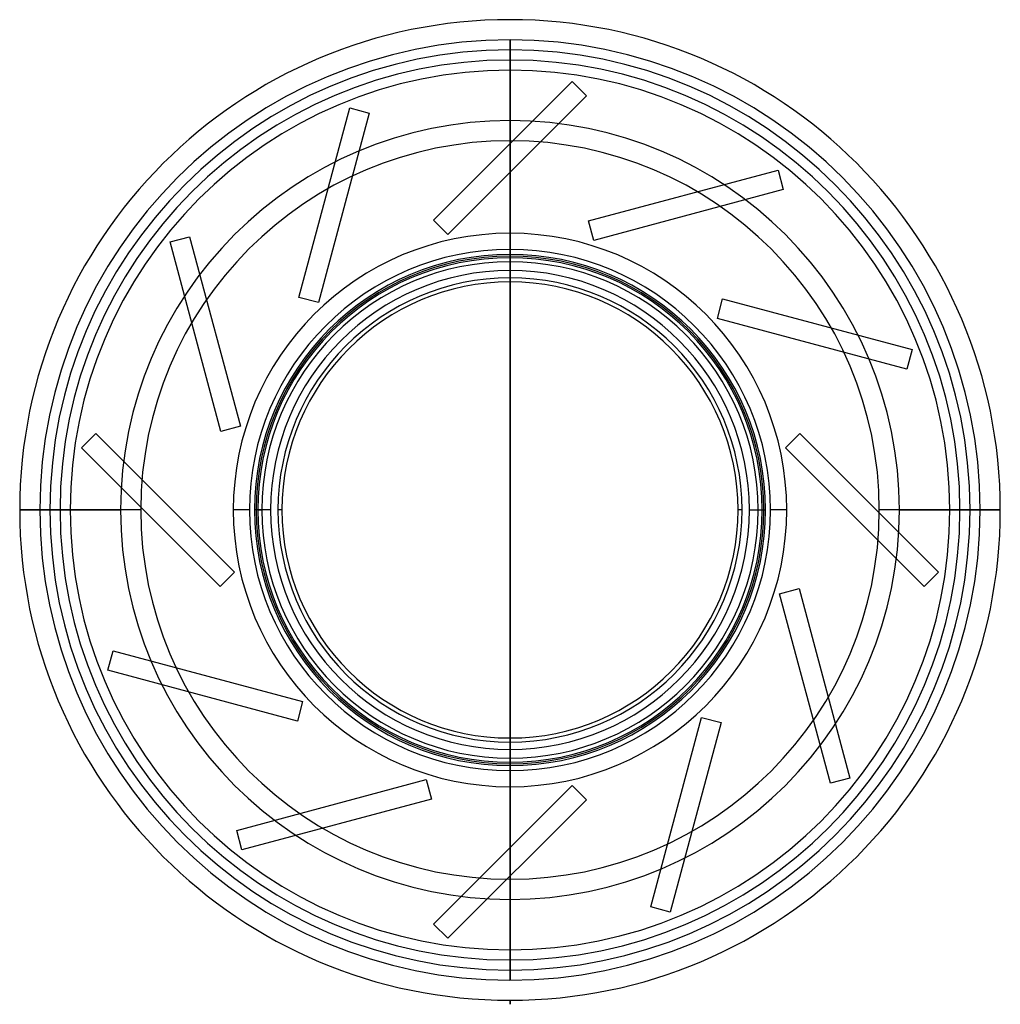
# Model space of a CAD drawing. Header units: millimetres. Extents: x -122 to 122, y -122 to 122.
import ezdxf

# ---------------------------------------------------------------- set-up
doc = ezdxf.new("R2010")
doc.units = ezdxf.units.MM
doc.layers.add('MAIN-1', color=7, linetype='Continuous')
doc.layers.add('MAIN-2', color=7, linetype='Continuous')

msp = doc.modelspace()

# ---------------------------------------------------------------- linework, layer by layer
at = {"layer": 'MAIN-1'}
for p, q in [((0, 62.5), (0, 114)), ((0, -56.5), (0, 56.5)), ((0, -56.5), (0, 56.5)), ((0, -56.5), (0, 56.5)), ((61.5, 0), (62.5, 0)), ((121.5, 0), (114, 0)), ((-114, 0), (-121.5, 0)), ((-62.5, 0), (-61.5, 0)), ((0, -114), (0, -62.5)), ((0, -122.5), (0, -121.5)), ((0, -122.5), (0, -121.5)), ((0, -122.5), (0, -121.5)), ((0, -122.5), (0, -122.5)), ((0, -122.5), (0, -122.5))]:
    msp.add_line(p, q, dxfattribs=at)
for radius, start, end in [(121.5, 90, 180), (121.5, 0, 90), (114, 90, 180), (114, 0, 90), (62.5, 90, 180), (61.5, 90, 270), (62.5, 0, 90), (61.5, 270, 90), (56.5, 90, 270), (56.5, 270, 90), (121.5, 180, 270), (114, 180, 270), (62.5, 180, 270), (121.5, 270, 0), (62.5, 270, 0), (114, 270, 0)]:
    msp.add_arc((0, 0), radius, start, end, dxfattribs=at)
at = {"layer": 'MAIN-2'}
for p, q in [((0, 121.5), (0, 121.5)), ((0, 116.5), (0, 116.5)), ((0, 116.5), (0, 116.5)), ((0, 116.5), (0, 90.74)), ((0, 90.74), (0, 116.5)), ((0, 90.74), (0, 116.5)), ((0, 90.73), (0, 116.5)), ((0, 109), (0, 57.5)), ((-18.95, 71.79), (15.41, 106.15)), ((15.41, 106.15), (18.95, 102.61)), ((15.41, 106.15), (15.41, 106.15)), ((18.95, 102.61), (-15.41, 68.25)), ((18.95, 102.61), (18.95, 102.61)), ((-52.3, 52.69), (-39.73, 99.64)), ((-34.9, 98.34), (-47.47, 51.4)), ((-39.73, 99.64), (-34.9, 98.34)), ((-39.73, 99.64), (-39.73, 99.64)), ((-34.9, 98.34), (-34.9, 98.34)), ((0, 56.5), (0, 83.67)), ((0, 83.66), (0, -83.66)), ((0, 56.5), (0, 83.66)), ((0, 56.5), (0, 83.66)), ((19.48, 71.64), (66.42, 84.22)), ((66.42, 84.22), (67.72, 79.39)), ((66.42, 84.22), (66.42, 84.22)), ((67.72, 79.39), (20.78, 66.81)), ((67.72, 79.39), (67.72, 79.39)), ((-15.41, 68.25), (-18.95, 71.79)), ((-18.95, 71.79), (-18.95, 71.79)), ((20.78, 66.81), (19.48, 71.64)), ((19.48, 71.64), (19.48, 71.64)), ((-84.22, 66.42), (-79.39, 67.72)), ((-71.64, 19.48), (-84.22, 66.42)), ((-84.22, 66.42), (-84.22, 66.42)), ((-79.39, 67.72), (-66.81, 20.78)), ((-79.39, 67.72), (-79.39, 67.72)), ((-15.41, 68.25), (-15.41, 68.25)), ((20.78, 66.81), (20.78, 66.81)), ((0, 61.5), (0, 61.5)), ((0, 61.5), (0, 61.5)), ((0, 56.5), (0, 56.5)), ((0, 56.5), (0, 56.5)), ((-47.47, 51.4), (-52.3, 52.69)), ((-52.3, 52.69), (-52.3, 52.69)), ((-47.47, 51.4), (-47.47, 51.4)), ((51.4, 47.47), (52.69, 52.3)), ((52.69, 52.3), (99.64, 39.73)), ((52.69, 52.3), (52.69, 52.3)), ((98.34, 34.9), (51.4, 47.47)), ((51.4, 47.47), (51.4, 47.47)), ((99.64, 39.73), (98.34, 34.9)), ((99.64, 39.73), (99.64, 39.73)), ((98.34, 34.9), (98.34, 34.9)), ((-66.81, 20.78), (-71.64, 19.48)), ((-66.81, 20.78), (-66.81, 20.78)), ((-106.15, 15.41), (-102.61, 18.95)), ((-102.61, 18.95), (-68.25, -15.41)), ((-102.61, 18.95), (-102.61, 18.95)), ((-71.64, 19.48), (-71.64, 19.48)), ((68.25, 15.41), (71.79, 18.95)), ((71.79, 18.95), (106.15, -15.41)), ((71.79, 18.95), (71.79, 18.95)), ((-71.79, -18.95), (-106.15, 15.41)), ((-106.15, 15.41), (-106.15, 15.41)), ((102.61, -18.95), (68.25, 15.41)), ((68.25, 15.41), (68.25, 15.41)), ((-111.5, 0), (-111.5, 0)), ((-62.9, 0), (-62.9, 0)), ((57.5, 0), (56.5, 0)), ((59.33, 0), (63.33, 0)), ((62.9, 0), (62.9, 0)), ((68.58, 0), (64.58, 0)), ((116.5, 0), (91.5, 0)), ((96.5, 0), (121.5, 0)), ((109, 0), (116.5, 0)), ((111.5, 0), (111.5, 0)), ((-121.5, 0), (-96.5, 0)), ((-91.5, 0), (-116.5, 0)), ((-116.5, 0), (-109, 0)), ((-111.5, 0), (-111.5, 0)), ((-64.58, 0), (-68.58, 0)), ((-59.33, 0), (-63.33, 0)), ((-62.9, 0), (-62.9, 0)), ((-56.5, 0), (-57.5, 0)), ((62.9, 0), (62.9, 0)), ((111.5, 0), (111.5, 0)), ((-68.25, -15.41), (-71.79, -18.95)), ((-68.25, -15.41), (-68.25, -15.41)), ((106.15, -15.41), (102.61, -18.95)), ((106.15, -15.41), (106.15, -15.41)), ((-71.79, -18.95), (-71.79, -18.95)), ((66.81, -20.78), (71.64, -19.48)), ((71.64, -19.48), (84.22, -66.42)), ((71.64, -19.48), (71.64, -19.48)), ((102.61, -18.95), (102.61, -18.95)), ((79.39, -67.72), (66.81, -20.78)), ((66.81, -20.78), (66.81, -20.78)), ((-99.64, -39.73), (-98.34, -34.9)), ((-98.34, -34.9), (-51.4, -47.47)), ((-98.34, -34.9), (-98.34, -34.9)), ((-52.69, -52.3), (-99.64, -39.73)), ((-99.64, -39.73), (-99.64, -39.73)), ((-51.4, -47.47), (-52.69, -52.3)), ((-51.4, -47.47), (-51.4, -47.47)), ((-52.69, -52.3), (-52.69, -52.3)), ((34.9, -98.34), (47.47, -51.4)), ((52.3, -52.69), (39.73, -99.64)), ((47.47, -51.4), (52.3, -52.69)), ((47.47, -51.4), (47.47, -51.4)), ((52.3, -52.69), (52.3, -52.69)), ((0, -56.5), (0, -56.5)), ((0, -56.5), (0, -56.5)), ((0, -83.66), (0, -56.5)), ((0, -83.66), (0, -56.5)), ((0, -83.67), (0, -56.5)), ((0, -57.5), (0, -109)), ((0, -61.5), (0, -61.5)), ((0, -61.5), (0, -61.5)), ((-67.72, -79.39), (-20.78, -66.81)), ((-20.78, -66.81), (-19.48, -71.64)), ((-20.78, -66.81), (-20.78, -66.81)), ((-18.95, -102.61), (15.41, -68.25)), ((15.41, -68.25), (18.95, -71.79)), ((15.41, -68.25), (15.41, -68.25)), ((84.22, -66.42), (79.39, -67.72)), ((79.39, -67.72), (79.39, -67.72)), ((84.22, -66.42), (84.22, -66.42)), ((-19.48, -71.64), (-66.42, -84.22)), ((-19.48, -71.64), (-19.48, -71.64)), ((18.95, -71.79), (-15.41, -106.15)), ((18.95, -71.79), (18.95, -71.79)), ((-66.42, -84.22), (-67.72, -79.39)), ((-67.72, -79.39), (-67.72, -79.39)), ((-66.42, -84.22), (-66.42, -84.22)), ((0, -116.5), (0, -90.73)), ((0, -90.74), (0, -116.5)), ((0, -116.5), (0, -90.74)), ((0, -116.5), (0, -90.74)), ((39.73, -99.64), (34.9, -98.34)), ((34.9, -98.34), (34.9, -98.34)), ((39.73, -99.64), (39.73, -99.64)), ((-15.41, -106.15), (-18.95, -102.61)), ((-18.95, -102.61), (-18.95, -102.61)), ((-15.41, -106.15), (-15.41, -106.15)), ((0, -116.5), (0, -116.5)), ((0, -116.5), (0, -116.5)), ((0, -121.5), (0, -121.5)), ((0, -121.5), (0, -121.5)), ((0, -121.5), (0, -122.5))]:
    msp.add_line(p, q, dxfattribs=at)
for radius, start, end in [(116.5, 90, 180), (116.5, 0, 90), (111.5, 0, 180), (109, 90, 180), (109, 0, 90), (96.5, 0, 180), (91.5, 0, 180), (68.58, 90, 180), (68.58, 0, 90), (64.58, 90, 180), (64.58, 0, 90), (63.33, 90, 180), (62.9, 0, 180), (63.33, 0, 90), (59.33, 90, 180), (59.33, 0, 90), (57.5, 90, 180), (57.5, 0, 90), (116.5, 180, 270), (111.5, 180, 0), (109, 180, 270), (96.5, 180, 0), (91.5, 180, 0), (68.58, 180, 0), (64.58, 180, 0), (63.33, 180, 0), (62.9, 180, 0), (59.33, 180, 0), (57.5, 180, 270), (109, 270, 0), (57.5, 270, 0), (116.5, 270, 0)]:
    msp.add_arc((0, 0), radius, start, end, dxfattribs=at)

doc.saveas('drawing.dxf')
